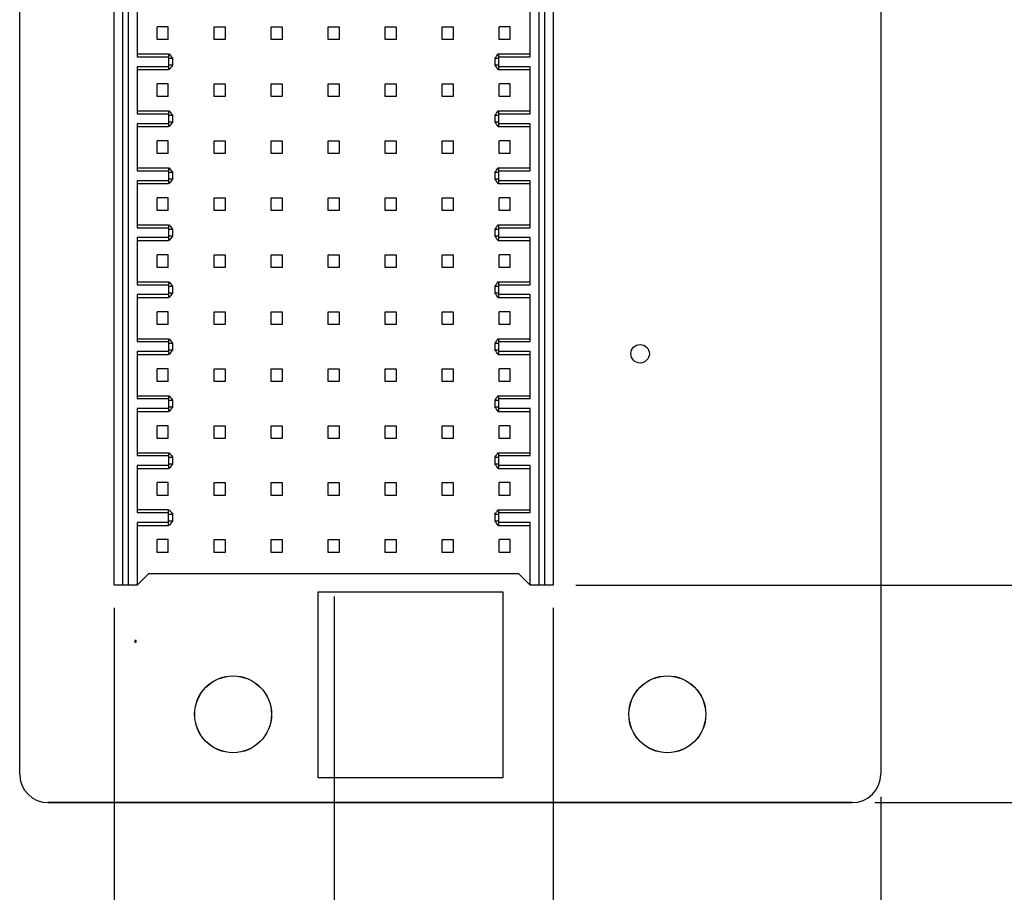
# Model space of a CAD drawing. Header units: inches. Extents: x 0 to 34, y 0 to 22.
# Tile 44 of 51: x 28.4 to 31.1, y 6 to 8.4. Entities that reach past the tile are written whole.
import ezdxf

# ---------------------------------------------------------------- set-up
doc = ezdxf.new("R2010")
doc.units = ezdxf.units.IN
doc.header["$LTSCALE"] = 1.87
doc.header["$MEASUREMENT"] = 0
doc.layers.get('0').update_dxf_attribs({"linetype": 'CONTINUOUS'})
for name, color, linetype in [('02___PRT_ALL_AXES', 7, 'CONTINUOUS'), ('DIMENSIONS', 7, 'CONTINUOUS'), ('ECAD_CHINA_ROHS_40', 7, 'CONTINUOUS'), ('ECAD_GLOBAL_FD_40_10_FD40', 7, 'CONTINUOUS')]:
    doc.layers.add(name, color=color, linetype=linetype)
doc.styles.get("Standard").update_dxf_attribs({"font": 'txt', "width": 0.8})
doc.dimstyles.new('DIMSTYLE_2', dxfattribs={"dimtxt": 0.125, "dimasz": 0.18, "dimexe": 0.125, "dimexo": 0.0625, "dimgap": 0.03125, "dimtad": 0, "dimtih": 1, "dimtoh": 1, "dimlfac": 0.5, "dimdsep": 46, "dimtxsty": 'STANDARD', "dimblk": '_FILLED', "dimblk1": '_FILLED', "dimblk2": '_FILLED', "dimcen": 0.09, "dimadec": 0, "dimazin": 0, "dimtp": 0.001, "dimtm": 0.001, "dimtfac": 1, "dimtofl": 0, "dimtmove": 0, "dimatfit": 3, "dimldrblk": '_FILLED', "dimfxl": 1, "dimtolj": 1, "dimarcsym": 0})
doc.dimstyles.new('DIMSTYLE_3', dxfattribs={"dimtxt": 0.125, "dimasz": 0.18, "dimexe": 0.125, "dimexo": 0.0625, "dimgap": 0.03125, "dimtad": 0, "dimtih": 1, "dimtoh": 1, "dimlfac": 0.5, "dimdsep": 46, "dimtxsty": 'STANDARD', "dimblk": '_FILLED', "dimblk1": '_FILLED', "dimblk2": '_FILLED', "dimcen": 0.09, "dimadec": 0, "dimazin": 0, "dimtfac": 1, "dimtofl": 0, "dimtmove": 0, "dimatfit": 3, "dimldrblk": '_FILLED', "dimfxl": 1, "dimtolj": 1, "dimarcsym": 0})

# ---------------------------------------------------------------- blocks, each defined once
blk = doc.blocks.new('*D40')
at = {"layer": 'DIMENSIONS', "color": 2, "linetype": 'CONTINUOUS'}
blk.add_line((29.8414, 6.7477), (29.8414, 5.5219), dxfattribs=at)
at = {"layer": 'DIMENSIONS', "color": 2, "linetype": 'CONTINUOUS', "insert": (29.7789, 5.4594), "char_height": 0.125, "width": 1.125, "attachment_point": 3, "rotation": 90, "line_spacing_factor": 0.9}
blk.add_mtext('11.5{\\Ftxt.shx;\\W1.000000;\\H0.125000; }[.453]', dxfattribs=at)
blk = doc.blocks.new('_FILLED')
at = {"color": 0, "linetype": 'BYBLOCK'}
blk.add_solid([(0, 0), (-1, 0.174), (-1, -0.174)], dxfattribs=at)
blk = doc.blocks.new('*D41')
at = {"layer": 'DIMENSIONS', "color": 2, "linetype": 'CONTINUOUS'}
blk.add_line((30.7469, 6.2257), (30.7469, 5.5219), dxfattribs=at)
at = {"layer": 'DIMENSIONS', "color": 2, "linetype": 'CONTINUOUS', "insert": (30.6844, 5.4594), "char_height": 0.125, "width": 0.825, "attachment_point": 3, "rotation": 90, "line_spacing_factor": 0.9}
blk.add_mtext('0{\\Ftxt.shx;\\W1.000000;\\H0.125000; }[.000]', dxfattribs=at)
blk = doc.blocks.new('*D42')
at = {"layer": 'DIMENSIONS', "color": 2, "linetype": 'CONTINUOUS'}
blk.add_line((28.6288, 6.7477), (28.6288, 5.5219), dxfattribs=at)
at = {"layer": 'DIMENSIONS', "color": 2, "linetype": 'CONTINUOUS', "insert": (28.5663, 5.4594), "char_height": 0.125, "width": 1.225, "attachment_point": 3, "rotation": 90, "line_spacing_factor": 0.9}
blk.add_mtext('26.9{\\Ftxt.shx;\\W1.000000;\\H0.125000; }[1.059]', dxfattribs=at)
blk = doc.blocks.new('*D43')
at = {"layer": 'DIMENSIONS', "color": 2, "linetype": 'CONTINUOUS'}
blk.add_line((29.2367, 6.7792), (29.2367, 5.5219), dxfattribs=at)
at = {"layer": 'DIMENSIONS', "color": 2, "linetype": 'CONTINUOUS', "insert": (29.1742, 5.4594), "char_height": 0.125, "width": 1.225, "attachment_point": 3, "rotation": 90, "line_spacing_factor": 0.9}
blk.add_mtext('19.18{\\Ftxt.shx;\\W1.000000;\\H0.125000; }[.755]', dxfattribs=at)
blk = doc.blocks.new('*D44')
at = {"layer": 'DIMENSIONS', "color": 2, "linetype": 'CONTINUOUS'}
blk.add_line((29.9039, 6.8102), (31.4344, 6.8102), dxfattribs=at)
at = {"layer": 'DIMENSIONS', "color": 2, "linetype": 'CONTINUOUS', "insert": (31.4969, 6.8727), "char_height": 0.125, "width": 1.125, "attachment_point": 1, "line_spacing_factor": 0.9}
blk.add_mtext('7.63{\\Ftxt.shx;\\W1.000000;\\H0.125000; }[.300]', dxfattribs=at)
blk = doc.blocks.new('*D45')
at = {"layer": 'DIMENSIONS', "color": 2, "linetype": 'CONTINUOUS'}
blk.add_line((30.7306, 6.2094), (31.4344, 6.2094), dxfattribs=at)
at = {"layer": 'DIMENSIONS', "color": 2, "linetype": 'CONTINUOUS', "insert": (31.4969, 6.2719), "char_height": 0.125, "width": 0.825, "attachment_point": 1, "line_spacing_factor": 0.9}
blk.add_mtext('0{\\Ftxt.shx;\\W1.000000;\\H0.125000; }[.000]', dxfattribs=at)
blk = doc.blocks.new('*D46')
at = {"layer": 'DIMENSIONS', "color": 2, "linetype": 'CONTINUOUS'}
blk.add_line((29.9039, 10.7354), (31.4344, 10.7354), dxfattribs=at)
at = {"layer": 'DIMENSIONS', "color": 2, "linetype": 'CONTINUOUS', "insert": (31.4969, 10.7979), "char_height": 0.125, "width": 1.325, "attachment_point": 1, "line_spacing_factor": 0.9}
blk.add_mtext('57.48{\\Ftxt.shx;\\W1.000000;\\H0.125000; }[2.263]', dxfattribs=at)
blk = doc.blocks.new('*D47')
at = {"layer": 'DIMENSIONS', "color": 2, "linetype": 'CONTINUOUS'}
blk.add_line((29.6893, 12.8043), (31.4344, 12.8043), dxfattribs=at)
at = {"layer": 'DIMENSIONS', "color": 2, "linetype": 'CONTINUOUS', "insert": (31.4969, 12.8668), "char_height": 0.125, "width": 1.325, "attachment_point": 1, "line_spacing_factor": 0.9}
blk.add_mtext('83.76{\\Ftxt.shx;\\W1.000000;\\H0.125000; }[3.297]', dxfattribs=at)
blk = doc.blocks.new('*D48')
at = {"layer": 'DIMENSIONS', "color": 2, "linetype": 'CONTINUOUS'}
blk.add_line((29.6893, 10.8752), (31.4344, 10.8752), dxfattribs=at)
at = {"layer": 'DIMENSIONS', "color": 2, "linetype": 'CONTINUOUS', "insert": (31.4969, 10.9377), "char_height": 0.125, "width": 1.325, "attachment_point": 1, "line_spacing_factor": 0.9}
blk.add_mtext('59.26{\\Ftxt.shx;\\W1.000000;\\H0.125000; }[2.333]', dxfattribs=at)

msp = doc.modelspace()

# ---------------------------------------------------------------- linework, layer by layer
at = {"color": 3, "linetype": 'CONTINUOUS'}
for p, q in [((28.3674, 6.2882), (28.3674, 14.1508)), ((30.7469, 14.1508), (30.7469, 6.2882)), ((30.6681, 6.2094), (28.4461, 6.2094))]:
    msp.add_line(p, q, dxfattribs=at)
at = {"color": 7, "linetype": 'CONTINUOUS'}
for p, q in [((28.6288, 6.8102), (28.6288, 10.7354)), ((28.6524, 6.8102), (28.6524, 10.7354)), ((28.6681, 6.8102), (28.6681, 10.7354)), ((29.802, 10.7354), (29.802, 6.8102)), ((29.8178, 10.7354), (29.8178, 6.8102)), ((29.8414, 10.7354), (29.8414, 6.8102)), ((28.6918, 8.4008), (28.6918, 8.2708)), ((29.7784, 8.2708), (29.7784, 8.4008)), ((28.7776, 8.3535), (28.7477, 8.3535)), ((28.7477, 8.3181), (28.7477, 8.3535)), ((28.7776, 8.3181), (28.7776, 8.3535)), ((28.9052, 8.3535), (28.9351, 8.3535)), ((28.9052, 8.3181), (28.9052, 8.3535)), ((28.9351, 8.3535), (28.9351, 8.3181)), ((29.0626, 8.3535), (29.0926, 8.3535)), ((29.0626, 8.3181), (29.0626, 8.3535)), ((29.0926, 8.3535), (29.0926, 8.3181)), ((29.2201, 8.3535), (29.25, 8.3535)), ((29.2201, 8.3181), (29.2201, 8.3535)), ((29.25, 8.3535), (29.25, 8.3181)), ((29.3776, 8.3535), (29.4075, 8.3535)), ((29.3776, 8.3181), (29.3776, 8.3535)), ((29.4075, 8.3535), (29.4075, 8.3181)), ((29.5351, 8.3535), (29.565, 8.3535)), ((29.5351, 8.3181), (29.5351, 8.3535)), ((29.565, 8.3535), (29.565, 8.3181)), ((29.7225, 8.3535), (29.6926, 8.3535)), ((29.6926, 8.3181), (29.6926, 8.3535)), ((29.7225, 8.3181), (29.7225, 8.3535)), ((28.7776, 8.3181), (28.7477, 8.3181)), ((28.9351, 8.3181), (28.9052, 8.3181)), ((29.0926, 8.3181), (29.0626, 8.3181)), ((29.25, 8.3181), (29.2201, 8.3181)), ((29.4075, 8.3181), (29.3776, 8.3181)), ((29.565, 8.3181), (29.5351, 8.3181)), ((29.7225, 8.3181), (29.6926, 8.3181)), ((28.6918, 8.2787), (28.7784, 8.2787)), ((28.7784, 8.2787), (28.7784, 8.2354)), ((28.7806, 8.2787), (28.783, 8.2748)), ((29.6871, 8.2749), (29.6895, 8.2787)), ((29.6895, 8.2787), (29.7784, 8.2787)), ((29.6918, 8.2354), (29.6918, 8.2787)), ((28.6918, 8.2708), (28.7784, 8.2708)), ((28.7784, 8.2669), (28.7902, 8.2669)), ((28.7902, 8.2472), (28.7784, 8.2472)), ((28.7902, 8.2472), (28.7902, 8.2669)), ((29.68, 8.2669), (29.6918, 8.2669)), ((29.68, 8.2669), (29.68, 8.2472)), ((29.6918, 8.2472), (29.68, 8.2472)), ((29.6918, 8.2708), (29.7784, 8.2708)), ((28.7784, 8.2433), (28.6918, 8.2433)), ((28.6918, 8.2433), (28.6918, 8.1134)), ((28.6918, 8.2354), (28.7784, 8.2354)), ((28.783, 8.2393), (28.7806, 8.2354)), ((29.6895, 8.2354), (29.6871, 8.2393)), ((29.6895, 8.2354), (29.7784, 8.2354)), ((29.7784, 8.2433), (29.6918, 8.2433)), ((29.7784, 8.1134), (29.7784, 8.2433)), ((28.7776, 8.196), (28.7477, 8.196)), ((28.7477, 8.1606), (28.7477, 8.196)), ((28.7776, 8.1606), (28.7776, 8.196)), ((28.9052, 8.196), (28.9351, 8.196)), ((28.9052, 8.1606), (28.9052, 8.196)), ((28.9351, 8.196), (28.9351, 8.1606)), ((29.0626, 8.196), (29.0926, 8.196)), ((29.0626, 8.1606), (29.0626, 8.196)), ((29.0926, 8.196), (29.0926, 8.1606)), ((29.2201, 8.196), (29.25, 8.196)), ((29.2201, 8.1606), (29.2201, 8.196)), ((29.25, 8.196), (29.25, 8.1606)), ((29.3776, 8.196), (29.4075, 8.196)), ((29.3776, 8.1606), (29.3776, 8.196)), ((29.4075, 8.196), (29.4075, 8.1606)), ((29.5351, 8.196), (29.565, 8.196)), ((29.5351, 8.1606), (29.5351, 8.196)), ((29.565, 8.196), (29.565, 8.1606)), ((29.7225, 8.196), (29.6926, 8.196)), ((29.6926, 8.1606), (29.6926, 8.196)), ((29.7225, 8.1606), (29.7225, 8.196)), ((28.7776, 8.1606), (28.7477, 8.1606)), ((28.9351, 8.1606), (28.9052, 8.1606)), ((29.0926, 8.1606), (29.0626, 8.1606)), ((29.25, 8.1606), (29.2201, 8.1606)), ((29.4075, 8.1606), (29.3776, 8.1606)), ((29.565, 8.1606), (29.5351, 8.1606)), ((29.7225, 8.1606), (29.6926, 8.1606)), ((28.6918, 8.1212), (28.7784, 8.1212)), ((28.6918, 8.1134), (28.7784, 8.1134)), ((28.7784, 8.1212), (28.7784, 8.0779)), ((28.7784, 8.1094), (28.7902, 8.1094)), ((28.7806, 8.1212), (28.783, 8.1174)), ((28.7902, 8.0897), (28.7902, 8.1094)), ((29.68, 8.1094), (29.6918, 8.1094)), ((29.68, 8.1094), (29.68, 8.0897)), ((29.6871, 8.1174), (29.6895, 8.1212)), ((29.6895, 8.1212), (29.7784, 8.1212)), ((29.6918, 8.0779), (29.6918, 8.1212)), ((29.6918, 8.1134), (29.7784, 8.1134)), ((28.7784, 8.0858), (28.6918, 8.0858)), ((28.6918, 8.0858), (28.6918, 7.9559)), ((28.7902, 8.0897), (28.7784, 8.0897)), ((28.783, 8.0818), (28.7806, 8.0779)), ((29.6918, 8.0897), (29.68, 8.0897)), ((29.6895, 8.0779), (29.6871, 8.0818)), ((29.7784, 8.0858), (29.6918, 8.0858)), ((29.7784, 7.9559), (29.7784, 8.0858)), ((28.6918, 8.0779), (28.7784, 8.0779)), ((29.6895, 8.0779), (29.7784, 8.0779)), ((28.7776, 8.0386), (28.7477, 8.0386)), ((28.7477, 8.0031), (28.7477, 8.0386)), ((28.7776, 8.0031), (28.7776, 8.0386)), ((28.9052, 8.0386), (28.9351, 8.0386)), ((28.9052, 8.0031), (28.9052, 8.0386)), ((28.9351, 8.0386), (28.9351, 8.0031)), ((29.0626, 8.0386), (29.0926, 8.0386)), ((29.0626, 8.0031), (29.0626, 8.0386)), ((29.0926, 8.0386), (29.0926, 8.0031)), ((29.2201, 8.0386), (29.25, 8.0386)), ((29.2201, 8.0031), (29.2201, 8.0386)), ((29.25, 8.0386), (29.25, 8.0031)), ((29.3776, 8.0386), (29.4075, 8.0386)), ((29.3776, 8.0031), (29.3776, 8.0386)), ((29.4075, 8.0386), (29.4075, 8.0031)), ((29.5351, 8.0386), (29.565, 8.0386)), ((29.5351, 8.0031), (29.5351, 8.0386)), ((29.565, 8.0386), (29.565, 8.0031)), ((29.7225, 8.0386), (29.6926, 8.0386)), ((29.6926, 8.0031), (29.6926, 8.0386)), ((29.7225, 8.0031), (29.7225, 8.0386)), ((28.7776, 8.0031), (28.7477, 8.0031)), ((28.9351, 8.0031), (28.9052, 8.0031)), ((29.0926, 8.0031), (29.0626, 8.0031)), ((29.25, 8.0031), (29.2201, 8.0031)), ((29.4075, 8.0031), (29.3776, 8.0031)), ((29.565, 8.0031), (29.5351, 8.0031)), ((29.7225, 8.0031), (29.6926, 8.0031)), ((28.6918, 7.9638), (28.7784, 7.9638)), ((28.6918, 7.9559), (28.7784, 7.9559)), ((28.7784, 7.9638), (28.7784, 7.9204)), ((28.7784, 7.9519), (28.7902, 7.9519)), ((28.7806, 7.9638), (28.783, 7.9599)), ((28.7902, 7.9323), (28.7902, 7.9519)), ((29.68, 7.9519), (29.6918, 7.9519)), ((29.68, 7.9519), (29.68, 7.9323)), ((29.6871, 7.9599), (29.6895, 7.9638)), ((29.6895, 7.9638), (29.7784, 7.9638)), ((29.6918, 7.9204), (29.6918, 7.9638)), ((29.6918, 7.9559), (29.7784, 7.9559)), ((28.7784, 7.9283), (28.6918, 7.9283)), ((28.6918, 7.9283), (28.6918, 7.7984)), ((28.6918, 7.9204), (28.7784, 7.9204)), ((28.7902, 7.9323), (28.7784, 7.9323)), ((28.783, 7.9243), (28.7806, 7.9204)), ((29.6918, 7.9323), (29.68, 7.9323)), ((29.6895, 7.9204), (29.6871, 7.9243)), ((29.6895, 7.9204), (29.7784, 7.9204)), ((29.7784, 7.9283), (29.6918, 7.9283)), ((29.7784, 7.7984), (29.7784, 7.9283)), ((28.7776, 7.8811), (28.7477, 7.8811)), ((28.7477, 7.8456), (28.7477, 7.8811)), ((28.7776, 7.8456), (28.7776, 7.8811)), ((28.9052, 7.8811), (28.9351, 7.8811)), ((28.9052, 7.8456), (28.9052, 7.8811)), ((28.9351, 7.8811), (28.9351, 7.8456)), ((29.0626, 7.8811), (29.0926, 7.8811)), ((29.0626, 7.8456), (29.0626, 7.8811)), ((29.0926, 7.8811), (29.0926, 7.8456)), ((29.2201, 7.8811), (29.25, 7.8811)), ((29.2201, 7.8456), (29.2201, 7.8811)), ((29.25, 7.8811), (29.25, 7.8456)), ((29.3776, 7.8811), (29.4075, 7.8811)), ((29.3776, 7.8456), (29.3776, 7.8811)), ((29.4075, 7.8811), (29.4075, 7.8456)), ((29.5351, 7.8811), (29.565, 7.8811)), ((29.5351, 7.8456), (29.5351, 7.8811)), ((29.565, 7.8811), (29.565, 7.8456)), ((29.7225, 7.8811), (29.6926, 7.8811)), ((29.6926, 7.8456), (29.6926, 7.8811)), ((29.7225, 7.8456), (29.7225, 7.8811)), ((28.7776, 7.8456), (28.7477, 7.8456)), ((28.9351, 7.8456), (28.9052, 7.8456)), ((29.0926, 7.8456), (29.0626, 7.8456)), ((29.25, 7.8456), (29.2201, 7.8456)), ((29.4075, 7.8456), (29.3776, 7.8456)), ((29.565, 7.8456), (29.5351, 7.8456)), ((29.7225, 7.8456), (29.6926, 7.8456)), ((28.6918, 7.8063), (28.7784, 7.8063)), ((28.6918, 7.7984), (28.7784, 7.7984)), ((28.7784, 7.8063), (28.7784, 7.763)), ((28.7784, 7.7945), (28.7902, 7.7945)), ((28.7806, 7.8063), (28.783, 7.8024)), ((28.7902, 7.7748), (28.7902, 7.7945)), ((29.68, 7.7945), (29.6918, 7.7945)), ((29.68, 7.7945), (29.68, 7.7748)), ((29.6871, 7.8024), (29.6895, 7.8063)), ((29.6895, 7.8063), (29.7784, 7.8063)), ((29.6918, 7.763), (29.6918, 7.8063)), ((29.6918, 7.7984), (29.7784, 7.7984)), ((28.7784, 7.7708), (28.6918, 7.7708)), ((28.6918, 7.7708), (28.6918, 7.6409)), ((28.6918, 7.763), (28.7784, 7.763)), ((28.7902, 7.7748), (28.7784, 7.7748)), ((28.783, 7.7668), (28.7806, 7.763)), ((29.6918, 7.7748), (29.68, 7.7748)), ((29.6895, 7.763), (29.6871, 7.7668)), ((29.6895, 7.763), (29.7784, 7.763)), ((29.7784, 7.7708), (29.6918, 7.7708)), ((29.7784, 7.6409), (29.7784, 7.7708)), ((28.7776, 7.7236), (28.7477, 7.7236)), ((28.7477, 7.6882), (28.7477, 7.7236)), ((28.7776, 7.6882), (28.7776, 7.7236)), ((28.9052, 7.7236), (28.9351, 7.7236)), ((28.9052, 7.6882), (28.9052, 7.7236)), ((28.9351, 7.7236), (28.9351, 7.6882)), ((29.0626, 7.7236), (29.0926, 7.7236)), ((29.0626, 7.6882), (29.0626, 7.7236)), ((29.0926, 7.7236), (29.0926, 7.6882)), ((29.2201, 7.7236), (29.25, 7.7236)), ((29.2201, 7.6882), (29.2201, 7.7236)), ((29.25, 7.7236), (29.25, 7.6882)), ((29.3776, 7.7236), (29.4075, 7.7236)), ((29.3776, 7.6882), (29.3776, 7.7236)), ((29.4075, 7.7236), (29.4075, 7.6882)), ((29.5351, 7.7236), (29.565, 7.7236)), ((29.5351, 7.6882), (29.5351, 7.7236)), ((29.565, 7.7236), (29.565, 7.6882)), ((29.7225, 7.7236), (29.6926, 7.7236)), ((29.6926, 7.6882), (29.6926, 7.7236)), ((29.7225, 7.6882), (29.7225, 7.7236)), ((28.7776, 7.6882), (28.7477, 7.6882)), ((28.9351, 7.6882), (28.9052, 7.6882)), ((29.0926, 7.6882), (29.0626, 7.6882)), ((29.25, 7.6882), (29.2201, 7.6882)), ((29.4075, 7.6882), (29.3776, 7.6882)), ((29.565, 7.6882), (29.5351, 7.6882)), ((29.7225, 7.6882), (29.6926, 7.6882)), ((28.6918, 7.6488), (28.7784, 7.6488)), ((28.7784, 7.6488), (28.7784, 7.6055)), ((28.7806, 7.6488), (28.783, 7.6449)), ((29.6871, 7.6449), (29.6895, 7.6488)), ((29.6895, 7.6488), (29.7784, 7.6488)), ((29.6918, 7.6055), (29.6918, 7.6488)), ((28.6918, 7.6409), (28.7784, 7.6409)), ((28.7784, 7.637), (28.7902, 7.637)), ((28.7902, 7.6173), (28.7902, 7.637)), ((29.68, 7.637), (29.6918, 7.637)), ((29.68, 7.637), (29.68, 7.6173)), ((29.6918, 7.6409), (29.7784, 7.6409)), ((28.7784, 7.6134), (28.6918, 7.6134)), ((28.6918, 7.6134), (28.6918, 7.4834)), ((28.6918, 7.6055), (28.7784, 7.6055)), ((28.7902, 7.6173), (28.7784, 7.6173)), ((28.783, 7.6093), (28.7806, 7.6055)), ((29.6918, 7.6173), (29.68, 7.6173)), ((29.6895, 7.6055), (29.6871, 7.6094)), ((29.6895, 7.6055), (29.7784, 7.6055)), ((29.7784, 7.6134), (29.6918, 7.6134)), ((29.7784, 7.4834), (29.7784, 7.6134)), ((28.7776, 7.5661), (28.7477, 7.5661)), ((28.7477, 7.5307), (28.7477, 7.5661)), ((28.7776, 7.5307), (28.7776, 7.5661)), ((28.9052, 7.5661), (28.9351, 7.5661)), ((28.9052, 7.5307), (28.9052, 7.5661)), ((28.9351, 7.5661), (28.9351, 7.5307)), ((29.0626, 7.5661), (29.0926, 7.5661)), ((29.0626, 7.5307), (29.0626, 7.5661)), ((29.0926, 7.5661), (29.0926, 7.5307)), ((29.2201, 7.5661), (29.25, 7.5661)), ((29.2201, 7.5307), (29.2201, 7.5661)), ((29.25, 7.5661), (29.25, 7.5307)), ((29.3776, 7.5661), (29.4075, 7.5661)), ((29.3776, 7.5307), (29.3776, 7.5661)), ((29.4075, 7.5661), (29.4075, 7.5307)), ((29.5351, 7.5661), (29.565, 7.5661)), ((29.5351, 7.5307), (29.5351, 7.5661)), ((29.565, 7.5661), (29.565, 7.5307)), ((29.7225, 7.5661), (29.6926, 7.5661)), ((29.6926, 7.5307), (29.6926, 7.5661)), ((29.7225, 7.5307), (29.7225, 7.5661)), ((28.7776, 7.5307), (28.7477, 7.5307)), ((28.9351, 7.5307), (28.9052, 7.5307)), ((29.0926, 7.5307), (29.0626, 7.5307)), ((29.25, 7.5307), (29.2201, 7.5307)), ((29.4075, 7.5307), (29.3776, 7.5307)), ((29.565, 7.5307), (29.5351, 7.5307)), ((29.7225, 7.5307), (29.6926, 7.5307)), ((28.6918, 7.4913), (28.7784, 7.4913)), ((28.6918, 7.4834), (28.7784, 7.4834)), ((28.7784, 7.4913), (28.7784, 7.448)), ((28.7806, 7.4913), (28.783, 7.4874)), ((29.6871, 7.4874), (29.6895, 7.4913)), ((29.6895, 7.4913), (29.7784, 7.4913)), ((29.6918, 7.448), (29.6918, 7.4913)), ((29.6918, 7.4834), (29.7784, 7.4834)), ((28.7784, 7.4559), (28.6918, 7.4559)), ((28.6918, 7.4559), (28.6918, 7.326)), ((28.7784, 7.4795), (28.7902, 7.4795)), ((28.7902, 7.4598), (28.7784, 7.4598)), ((28.7902, 7.4598), (28.7902, 7.4795)), ((29.68, 7.4795), (29.6918, 7.4795)), ((29.68, 7.4795), (29.68, 7.4598)), ((29.6918, 7.4598), (29.68, 7.4598)), ((29.7784, 7.4559), (29.6918, 7.4559)), ((29.7784, 7.326), (29.7784, 7.4559)), ((28.6918, 7.448), (28.7784, 7.448)), ((28.783, 7.4519), (28.7806, 7.448)), ((29.6895, 7.448), (29.6871, 7.4519)), ((29.6895, 7.448), (29.7784, 7.448)), ((28.7776, 7.4086), (28.7477, 7.4086)), ((28.7477, 7.3732), (28.7477, 7.4086)), ((28.7776, 7.3732), (28.7776, 7.4086)), ((28.9052, 7.4086), (28.9351, 7.4086)), ((28.9052, 7.3732), (28.9052, 7.4086)), ((28.9351, 7.4086), (28.9351, 7.3732)), ((29.0626, 7.4086), (29.0926, 7.4086)), ((29.0626, 7.3732), (29.0626, 7.4086)), ((29.0926, 7.4086), (29.0926, 7.3732)), ((29.2201, 7.4086), (29.25, 7.4086)), ((29.2201, 7.3732), (29.2201, 7.4086)), ((29.25, 7.4086), (29.25, 7.3732)), ((29.3776, 7.4086), (29.4075, 7.4086)), ((29.3776, 7.3732), (29.3776, 7.4086)), ((29.4075, 7.4086), (29.4075, 7.3732)), ((29.5351, 7.4086), (29.565, 7.4086)), ((29.5351, 7.3732), (29.5351, 7.4086)), ((29.565, 7.4086), (29.565, 7.3732)), ((29.7225, 7.4086), (29.6926, 7.4086)), ((29.6926, 7.3732), (29.6926, 7.4086)), ((29.7225, 7.3732), (29.7225, 7.4086)), ((28.7776, 7.3732), (28.7477, 7.3732)), ((28.9351, 7.3732), (28.9052, 7.3732)), ((29.0926, 7.3732), (29.0626, 7.3732)), ((29.25, 7.3732), (29.2201, 7.3732)), ((29.4075, 7.3732), (29.3776, 7.3732)), ((29.565, 7.3732), (29.5351, 7.3732)), ((29.7225, 7.3732), (29.6926, 7.3732)), ((28.6918, 7.3338), (28.7784, 7.3338)), ((28.6918, 7.326), (28.7784, 7.326)), ((28.7784, 7.3338), (28.7784, 7.2905)), ((28.7784, 7.322), (28.7902, 7.322)), ((28.7806, 7.3338), (28.783, 7.33)), ((28.7902, 7.3023), (28.7902, 7.322)), ((29.68, 7.322), (29.6918, 7.322)), ((29.68, 7.322), (29.68, 7.3023)), ((29.6871, 7.33), (29.6895, 7.3338)), ((29.6895, 7.3338), (29.7784, 7.3338)), ((29.6918, 7.2905), (29.6918, 7.3338)), ((29.6918, 7.326), (29.7784, 7.326)), ((28.7784, 7.2984), (28.6918, 7.2984)), ((28.6918, 7.2984), (28.6918, 7.1685)), ((28.7902, 7.3023), (28.7784, 7.3023)), ((28.783, 7.2944), (28.7806, 7.2905)), ((29.6918, 7.3023), (29.68, 7.3023)), ((29.6895, 7.2905), (29.6871, 7.2944)), ((29.7784, 7.2984), (29.6918, 7.2984)), ((29.7784, 7.1685), (29.7784, 7.2984)), ((28.6918, 7.2905), (28.7784, 7.2905)), ((29.6895, 7.2905), (29.7784, 7.2905)), ((28.7776, 7.2512), (28.7477, 7.2512)), ((28.7477, 7.2157), (28.7477, 7.2512)), ((28.7776, 7.2157), (28.7776, 7.2512)), ((28.9052, 7.2512), (28.9351, 7.2512)), ((28.9052, 7.2157), (28.9052, 7.2512)), ((28.9351, 7.2512), (28.9351, 7.2157)), ((29.0626, 7.2512), (29.0926, 7.2512)), ((29.0626, 7.2157), (29.0626, 7.2512)), ((29.0926, 7.2512), (29.0926, 7.2157)), ((29.2201, 7.2512), (29.25, 7.2512)), ((29.2201, 7.2157), (29.2201, 7.2512)), ((29.25, 7.2512), (29.25, 7.2157)), ((29.3776, 7.2512), (29.4075, 7.2512)), ((29.3776, 7.2157), (29.3776, 7.2512)), ((29.4075, 7.2512), (29.4075, 7.2157)), ((29.5351, 7.2512), (29.565, 7.2512)), ((29.5351, 7.2157), (29.5351, 7.2512)), ((29.565, 7.2512), (29.565, 7.2157)), ((29.7225, 7.2512), (29.6926, 7.2512)), ((29.6926, 7.2157), (29.6926, 7.2512)), ((29.7225, 7.2157), (29.7225, 7.2512)), ((28.7776, 7.2157), (28.7477, 7.2157)), ((28.9351, 7.2157), (28.9052, 7.2157)), ((29.0926, 7.2157), (29.0626, 7.2157)), ((29.25, 7.2157), (29.2201, 7.2157)), ((29.4075, 7.2157), (29.3776, 7.2157)), ((29.565, 7.2157), (29.5351, 7.2157)), ((29.7225, 7.2157), (29.6926, 7.2157)), ((28.6918, 7.1764), (28.7784, 7.1764)), ((28.6918, 7.1685), (28.7784, 7.1685)), ((28.7784, 7.1764), (28.7784, 7.133)), ((28.7784, 7.1645), (28.7902, 7.1645)), ((28.7806, 7.1764), (28.783, 7.1725)), ((28.7902, 7.1449), (28.7902, 7.1645)), ((29.68, 7.1645), (29.6918, 7.1645)), ((29.68, 7.1645), (29.68, 7.1449)), ((29.6871, 7.1725), (29.6895, 7.1764)), ((29.6895, 7.1764), (29.7784, 7.1764)), ((29.6918, 7.133), (29.6918, 7.1764)), ((29.6918, 7.1685), (29.7784, 7.1685)), ((28.7784, 7.1409), (28.6918, 7.1409)), ((28.6918, 7.1409), (28.6918, 7.011)), ((28.6918, 7.133), (28.7784, 7.133)), ((28.7902, 7.1449), (28.7784, 7.1449)), ((28.783, 7.1369), (28.7806, 7.133)), ((29.6918, 7.1449), (29.68, 7.1449)), ((29.6895, 7.133), (29.6871, 7.1369)), ((29.6895, 7.133), (29.7784, 7.133)), ((29.7784, 7.1409), (29.6918, 7.1409)), ((29.7784, 7.011), (29.7784, 7.1409)), ((28.7776, 7.0937), (28.7477, 7.0937)), ((28.7477, 7.0582), (28.7477, 7.0937)), ((28.7776, 7.0582), (28.7776, 7.0937)), ((28.9052, 7.0937), (28.9351, 7.0937)), ((28.9052, 7.0582), (28.9052, 7.0937)), ((28.9351, 7.0937), (28.9351, 7.0582)), ((29.0626, 7.0937), (29.0926, 7.0937)), ((29.0626, 7.0582), (29.0626, 7.0937)), ((29.0926, 7.0937), (29.0926, 7.0582)), ((29.2201, 7.0937), (29.25, 7.0937)), ((29.2201, 7.0582), (29.2201, 7.0937)), ((29.25, 7.0937), (29.25, 7.0582)), ((29.3776, 7.0937), (29.4075, 7.0937)), ((29.3776, 7.0582), (29.3776, 7.0937)), ((29.4075, 7.0937), (29.4075, 7.0582)), ((29.5351, 7.0937), (29.565, 7.0937)), ((29.5351, 7.0582), (29.5351, 7.0937)), ((29.565, 7.0937), (29.565, 7.0582)), ((29.7225, 7.0937), (29.6926, 7.0937)), ((29.6926, 7.0582), (29.6926, 7.0937)), ((29.7225, 7.0582), (29.7225, 7.0937)), ((28.7776, 7.0582), (28.7477, 7.0582)), ((28.9351, 7.0582), (28.9052, 7.0582)), ((29.0926, 7.0582), (29.0626, 7.0582)), ((29.25, 7.0582), (29.2201, 7.0582)), ((29.4075, 7.0582), (29.3776, 7.0582)), ((29.565, 7.0582), (29.5351, 7.0582)), ((29.7225, 7.0582), (29.6926, 7.0582)), ((28.7784, 7.0189), (28.6918, 7.0189)), ((28.6918, 7.011), (28.7784, 7.011)), ((28.7784, 6.9756), (28.7784, 7.0189)), ((28.7784, 7.0071), (28.7902, 7.0071)), ((28.7806, 7.0189), (28.783, 7.015)), ((28.7902, 6.9874), (28.7902, 7.0071)), ((29.68, 7.0071), (29.6918, 7.0071)), ((29.68, 7.0071), (29.68, 6.9874)), ((29.6871, 7.015), (29.6895, 7.0189)), ((29.6895, 7.0189), (29.7784, 7.0189)), ((29.6918, 6.9756), (29.6918, 7.0189)), ((29.6918, 7.011), (29.7784, 7.011)), ((28.7784, 6.9834), (28.6918, 6.9834)), ((28.6918, 6.9834), (28.6918, 6.8102)), ((28.6918, 6.9756), (28.7784, 6.9756)), ((28.7902, 6.9874), (28.7784, 6.9874)), ((28.783, 6.9794), (28.7806, 6.9756)), ((29.6918, 6.9874), (29.68, 6.9874)), ((29.6895, 6.9756), (29.6871, 6.9794)), ((29.6895, 6.9756), (29.7784, 6.9756)), ((29.7784, 6.9834), (29.6918, 6.9834)), ((29.7784, 6.8102), (29.7784, 6.9834)), ((28.7776, 6.9362), (28.7477, 6.9362)), ((28.7477, 6.9008), (28.7477, 6.9362)), ((28.7776, 6.9008), (28.7776, 6.9362)), ((28.9052, 6.9362), (28.9351, 6.9362)), ((28.9052, 6.9008), (28.9052, 6.9362)), ((28.9351, 6.9362), (28.9351, 6.9008)), ((29.0626, 6.9362), (29.0926, 6.9362)), ((29.0626, 6.9008), (29.0626, 6.9362)), ((29.0926, 6.9362), (29.0926, 6.9008)), ((29.2201, 6.9362), (29.25, 6.9362)), ((29.2201, 6.9008), (29.2201, 6.9362)), ((29.25, 6.9362), (29.25, 6.9008)), ((29.3776, 6.9362), (29.4075, 6.9362)), ((29.3776, 6.9008), (29.3776, 6.9362)), ((29.4075, 6.9362), (29.4075, 6.9008)), ((29.5351, 6.9362), (29.565, 6.9362)), ((29.5351, 6.9008), (29.5351, 6.9362)), ((29.565, 6.9362), (29.565, 6.9008)), ((29.7225, 6.9362), (29.6926, 6.9362)), ((29.6926, 6.9008), (29.6926, 6.9362)), ((29.7225, 6.9008), (29.7225, 6.9362)), ((28.7776, 6.9008), (28.7477, 6.9008)), ((28.9351, 6.9008), (28.9052, 6.9008)), ((29.0926, 6.9008), (29.0626, 6.9008)), ((29.25, 6.9008), (29.2201, 6.9008)), ((29.4075, 6.9008), (29.3776, 6.9008)), ((29.565, 6.9008), (29.5351, 6.9008)), ((29.7225, 6.9008), (29.6926, 6.9008)), ((28.6918, 6.8102), (28.7233, 6.8417)), ((29.7469, 6.8417), (28.7233, 6.8417)), ((29.7469, 6.8417), (29.7784, 6.8102)), ((28.6918, 6.8102), (28.6288, 6.8102)), ((29.8414, 6.8102), (29.7784, 6.8102))]:
    msp.add_line(p, q, dxfattribs=at)
at = {"color": 3, "linetype": 'CONTINUOUS'}
for centre, start, end in [((28.4461, 6.2882), 180, 270), ((30.6681, 6.2882), 270, 360)]:
    msp.add_arc(centre, 0.0787, start, end, dxfattribs=at)
at = {"color": 7, "linetype": 'CONTINUOUS'}
for points in [[(28.783, 8.2748), (28.7851, 8.272), (28.7877, 8.2694), (28.7902, 8.2669)], [(29.68, 8.2669), (29.6825, 8.2694), (29.685, 8.272), (29.6871, 8.2749)], [(28.7902, 8.2472), (28.7877, 8.2447), (28.7851, 8.2421), (28.783, 8.2393)], [(29.6871, 8.2393), (29.685, 8.2422), (29.6825, 8.2447), (29.68, 8.2472)], [(28.783, 8.1174), (28.7851, 8.1145), (28.7877, 8.1119), (28.7902, 8.1094)], [(29.68, 8.1094), (29.6825, 8.1119), (29.685, 8.1145), (29.6871, 8.1174)], [(28.7902, 8.0897), (28.7877, 8.0872), (28.7851, 8.0847), (28.783, 8.0818)], [(29.6871, 8.0818), (29.685, 8.0847), (29.6825, 8.0872), (29.68, 8.0897)], [(28.783, 7.9599), (28.7851, 7.957), (28.7877, 7.9545), (28.7902, 7.9519)], [(29.68, 7.9519), (29.6825, 7.9545), (29.685, 7.957), (29.6871, 7.9599)], [(28.7902, 7.9323), (28.7877, 7.9297), (28.7851, 7.9272), (28.783, 7.9243)], [(29.6871, 7.9243), (29.685, 7.9272), (29.6825, 7.9297), (29.68, 7.9323)], [(28.783, 7.8024), (28.7851, 7.7995), (28.7877, 7.797), (28.7902, 7.7945)], [(29.68, 7.7945), (29.6825, 7.797), (29.685, 7.7995), (29.6871, 7.8024)], [(28.7902, 7.7748), (28.7877, 7.7723), (28.7851, 7.7697), (28.783, 7.7668)], [(29.6871, 7.7668), (29.685, 7.7697), (29.6825, 7.7723), (29.68, 7.7748)], [(28.783, 7.6449), (28.7851, 7.642), (28.7877, 7.6395), (28.7902, 7.637)], [(29.68, 7.637), (29.6825, 7.6395), (29.685, 7.642), (29.6871, 7.6449)], [(28.7902, 7.6173), (28.7877, 7.6148), (28.7851, 7.6122), (28.783, 7.6093)], [(29.6871, 7.6094), (29.685, 7.6122), (29.6825, 7.6148), (29.68, 7.6173)], [(28.783, 7.4874), (28.7851, 7.4846), (28.7877, 7.482), (28.7902, 7.4795)], [(29.68, 7.4795), (29.6825, 7.482), (29.685, 7.4846), (29.6871, 7.4874)], [(28.7902, 7.4598), (28.7877, 7.4573), (28.7851, 7.4547), (28.783, 7.4519)], [(29.6871, 7.4519), (29.685, 7.4548), (29.6825, 7.4573), (29.68, 7.4598)], [(28.783, 7.33), (28.7851, 7.3271), (28.7877, 7.3245), (28.7902, 7.322)], [(29.68, 7.322), (29.6825, 7.3245), (29.685, 7.3271), (29.6871, 7.33)], [(28.7902, 7.3023), (28.7877, 7.2998), (28.7851, 7.2973), (28.783, 7.2944)], [(29.6871, 7.2944), (29.685, 7.2973), (29.6825, 7.2998), (29.68, 7.3023)], [(28.783, 7.1725), (28.7851, 7.1696), (28.7877, 7.1671), (28.7902, 7.1645)], [(29.68, 7.1645), (29.6825, 7.1671), (29.685, 7.1696), (29.6871, 7.1725)], [(28.7902, 7.1449), (28.7877, 7.1423), (28.7851, 7.1398), (28.783, 7.1369)], [(29.6871, 7.1369), (29.685, 7.1398), (29.6825, 7.1423), (29.68, 7.1449)], [(28.783, 7.015), (28.7851, 7.0121), (28.7877, 7.0096), (28.7902, 7.0071)], [(29.68, 7.0071), (29.6825, 7.0096), (29.685, 7.0121), (29.6871, 7.015)], [(28.7902, 6.9874), (28.7877, 6.9849), (28.7851, 6.9823), (28.783, 6.9794)], [(29.6871, 6.9794), (29.685, 6.9823), (29.6825, 6.9849), (29.68, 6.9874)]]:
    msp.add_open_spline(points, degree=3, dxfattribs=at)
at = {"layer": '02___PRT_ALL_AXES', "color": 7, "linetype": 'CONTINUOUS'}
for p, q in [((28.3674, 6.2881), (28.3674, 14.1507)), ((30.7469, 14.1507), (30.7469, 6.2881)), ((30.6681, 6.2093), (28.4461, 6.2093))]:
    msp.add_line(p, q, dxfattribs=at)
at = {"layer": '02___PRT_ALL_AXES', "color": 3, "linetype": 'CONTINUOUS'}
for centre, radius in [((30.0819, 7.45), 0.0256), ((28.9571, 6.4535), 0.1063), ((30.1571, 6.4535), 0.1063)]:
    msp.add_circle(centre, radius, dxfattribs=at)
at = {"layer": '02___PRT_ALL_AXES', "color": 7, "linetype": 'CONTINUOUS'}
for centre in [(28.9571, 6.4535), (30.1571, 6.4535)]:
    msp.add_circle(centre, 0.106, dxfattribs=at)
for centre, start, end in [((28.4461, 6.2881), 180, 270), ((30.6681, 6.2881), 270, 360)]:
    msp.add_arc(centre, 0.0787, start, end, dxfattribs=at)
at = {"layer": 'ECAD_CHINA_ROHS_40', "color": 7, "linetype": 'CONTINUOUS'}
for p, q in [((29.7031, 6.7913), (29.1911, 6.7913)), ((29.1911, 6.7913), (29.1911, 6.2793)), ((29.7031, 6.2793), (29.7031, 6.7913)), ((29.1911, 6.2793), (29.7031, 6.2793))]:
    msp.add_line(p, q, dxfattribs=at)
at = {"layer": 'ECAD_GLOBAL_FD_40_10_FD40', "color": 7, "linetype": 'CONTINUOUS'}
for p, q in [((28.6891, 6.6573), (28.6851, 6.6573)), ((28.6851, 6.6573), (28.6851, 6.6533)), ((28.6851, 6.6533), (28.6891, 6.6533)), ((28.6891, 6.6533), (28.6891, 6.6573))]:
    msp.add_line(p, q, dxfattribs=at)

# ---------------------------------------------------------------- dimensions: what is measured, and where the dimension line sits
at = {"layer": 'DIMENSIONS', "color": 2, "linetype": 'CONTINUOUS'}
for feature_location, offset, dtype, origin, dimstyle, picture, middle in [((29.6893, 12.8043), (1.7451, 0), 0, (29.6268, 6.2094), 'DIMSTYLE_2', '*D47', (32.1594, 12.8043)), ((29.6893, 10.8752), (1.7451, 0), 0, (29.6268, 6.2094), 'DIMSTYLE_2', '*D48', (32.1594, 10.8752)), ((29.9039, 10.7354), (1.5305, 0), 0, (29.8414, 6.2094), 'DIMSTYLE_2', '*D46', (32.1594, 10.7354)), ((29.9039, 6.8102), (1.5305, 0), 0, (30.6681, 6.2094), 'DIMSTYLE_2', '*D44', (32.0594, 6.8102)), ((29.2367, 6.7792), (0, -1.2573), 1, (30.7469, 6.8417), 'DIMSTYLE_2', '*D43', (29.2367, 4.8469)), ((28.6288, 6.7477), (0, -1.2258), 1, (30.7469, 6.8102), 'DIMSTYLE_2', '*D42', (28.6288, 4.8469)), ((29.8414, 6.7477), (0, -1.2258), 1, (30.7469, 6.2882), 'DIMSTYLE_2', '*D40', (29.8414, 4.8969)), ((30.7468884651, 6.2256620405), (0, -0.7037401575), 1, (30.7468884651, 6.2881620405), 'DIMSTYLE_3', '*D41', (30.7468884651, 5.046921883)), ((30.7306483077, 6.209421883), (0.7037401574, 0), 0, (30.6681483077, 6.209421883), 'DIMSTYLE_3', '*D45', (31.9093884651, 6.209421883))]:
    dim = msp.add_ordinate_dim(feature_location=feature_location, offset=offset, dtype=dtype, origin=origin, dimstyle=dimstyle, dxfattribs=at)
    dim.commit()
    dim.dimension.update_dxf_attribs({"geometry": picture, "text_midpoint": middle})

doc.saveas('drawing.dxf')
